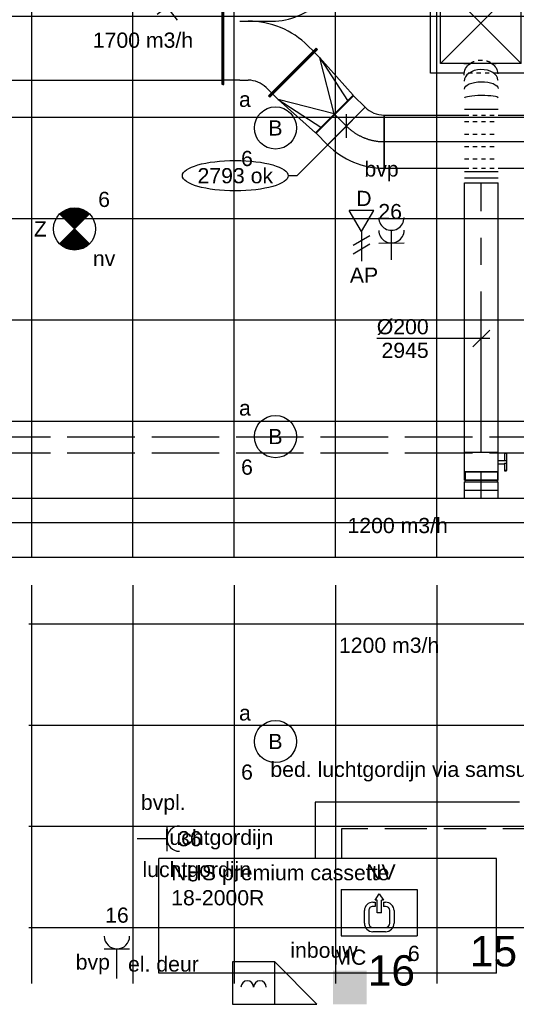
# Model space of a CAD drawing. Extents: x -132501 to 411300, y -42818 to 427495.
# Tile 80 of 256: x 21136 to 24077, y 11858 to 17692. Entities that reach past the tile are written whole.
import ezdxf
from ezdxf.enums import TextEntityAlignment as Align

# ---------------------------------------------------------------- set-up
doc = ezdxf.new("R2010")
doc.units = 0
doc.header["$LTSCALE"] = 50
for name, pattern in [('2322140', [45, 40, -5]), ('2322203', [45, 5, -2, 5, -2, 5, -2, 5, -2, 5, -2, 5, -5]), ('CENTER2', [28.575000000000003, 19.05, -3.175, 3.175, -3.175]), ('E_GOOT5', [10, 8, -2]), ('STREEPJES', [0.1, 0.05, -0.05])]:
    doc.linetypes.add(name, pattern=pattern)
doc.layers.get('0').update_dxf_attribs({"linetype": 'CONTINUOUS'})
for name, color, linetype in [('45 Plafond 2D arcering', 7, 'CONTINUOUS'), ('brandmeldserienummers', 1, 'CONTINUOUS'), ('EL6131--_VG', 2, 'CONTINUOUS'), ('EL6222--', 3, 'CONTINUOUS'), ('EL6311--', 3, 'CONTINUOUS'), ('EL6350--', 3, 'CONTINUOUS'), ('EL6441--', 3, 'CONTINUOUS'), ('EL6522--', 3, 'CONTINUOUS'), ('WL524---', 90, 'CONTINUOUS'), ('WL5448--', 4, 'CONTINUOUS'), ('WL570---_RETOUR', 112, 'CONTINUOUS'), ('WL570---_RETOUR_HL', 8, 'CONTINUOUS'), ('WL570---_TOEVOER', 3, 'CONTINUOUS'), ('WL570---_TOEVOER_HL', 8, 'CONTINUOUS'), ('WL570---_TOEVOER_RST', 2, 'CONTINUOUS'), ('WL570---_TOEVOER_RST_HL', 1, 'CONTINUOUS'), ('WL5911--_D', 2, 'CONTINUOUS'), ('WM570---_RETOUR', 1, 'CONTINUOUS'), ('WM570---_RETOUR_PR', 1, 'CONTINUOUS'), ('WM570---_TOEVOER', 1, 'CONTINUOUS'), ('WM570---_TOEVOER_PR', 1, 'CONTINUOUS'), ('WM570---_TOEVOER_RST_PR', 1, 'CONTINUOUS')]:
    doc.layers.add(name, color=color, linetype=linetype)
doc.styles.add('BURO-018', font='ARIAL.TTF', dxfattribs={"height": 63})
doc.styles.add('BURO-025', font='ARIAL.TTF', dxfattribs={"height": 125})

# ---------------------------------------------------------------- blocks, each defined once
blk = doc.blocks.new('E00156')
at = {"color": 0, "linetype": 'Continuous'}
blk.add_solid([(-2, 1), (2, 1), (-2, 5), (2, 5)], dxfattribs=at)
at = {"color": 0, "linetype": 'Continuous', "style": 'BURO-018'}
blk.add_attdef('E_TEXT1', text='', height=1.8, dxfattribs=at).set_placement((0, 7.5), align=Align.MIDDLE)
at = {"color": 0, "linetype": 'Continuous', "style": 'BURO-018', "flags": 1}
blk.add_attdef('E_MATCODE', (0, 0), '', height=1.799999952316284, dxfattribs=at)
blk = doc.blocks.new('111604')
at = {"color": 0, "linetype": 'Continuous'}
for p, q in [((-5, 6), (-5, 1)), ((0, 6), (-5, 6)), ((0, 1), (0, 6)), ((0, 6), (5, 1)), ((-5, 1), (5, 1))]:
    blk.add_line(p, q, dxfattribs=at)
for centre in [(-3.25, 3), (-1.75, 3)]:
    blk.add_arc(centre, 0.75, 0, 180, dxfattribs=at)
at = {"color": 0, "linetype": 'Continuous', "style": 'BURO-018'}
blk.add_attdef('E_TEXT1', text='', height=1.8, dxfattribs=at).set_placement((0, 8.5), align=Align.MIDDLE)
at = {"color": 0, "linetype": 'Continuous', "style": 'BURO-018', "flags": 1}
blk.add_attdef('E_MATCODE', text='', height=1.799999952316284, dxfattribs=at).set_placement((0, 0), align=Align.MIDDLE)
blk = doc.blocks.new('1115B3A')
at = {"color": 0, "linetype": 'Continuous'}
blk.add_circle((0, 0), 2.5, dxfattribs=at)
at = {"color": 0, "linetype": 'Continuous', "style": 'BURO-018'}
for tag, p in [('E_GKAST', (0, 8)), ('E_GROEP', (0, 5)), ('E_SGROEP', (4.5, 5)), ('E_ARMCODE', (0, 0)), ('E_SLET', (4.5, -1))]:
    blk.add_attdef(tag, text='', height=1.8, dxfattribs=at).set_placement(p, align=Align.MIDDLE)
blk = doc.blocks.new('E00163')
at = {"color": 0, "linetype": 'Continuous'}
for p, q in [((-4.5, 1), (-4.5, 6.5)), ((4.5, 6.5), (-4.5, 6.5)), ((-0.75, 6), (0.75, 6)), ((4.5, 1), (4.5, 6.5)), ((-1.75, 3.5), (-1.75, 5)), ((-1.25, 5), (-1.25, 3.5)), ((0.75, 5.5), (-0.75, 5.5)), ((1.25, 3.5), (1.25, 5)), ((1.75, 5), (1.75, 3.5)), ((-0.25, 3.75), (0.25, 3.75)), ((-0.25, 3.75), (-0.25, 2.25)), ((0.25, 3.75), (0.25, 2.25)), ((-0.75, 3), (-0.5, 3)), ((-0.5, 2.5), (-0.75, 2.5)), ((-0.5, 2.5), (-0.5, 3)), ((0.5, 2.5), (0.5, 3)), ((0.5, 3), (0.75, 3)), ((0.75, 2.5), (0.5, 2.5)), ((-0.5, 2.25), (-0.25, 2.25)), ((0, 1.5), (-0.5, 2.25)), ((0.5, 2.25), (0, 1.5)), ((0.25, 2.25), (0.5, 2.25)), ((4.5, 1), (-4.5, 1))]:
    blk.add_line(p, q, dxfattribs=at)
for centre, radius, start, end in [((-0.75, 5), 1, 90, 180), ((0.75, 5), 1, 0, 90), ((-0.75, 5), 0.5, 90, 180), ((0.75, 5), 0.5, 0, 90), ((-0.75, 3.5), 1, 180, 270), ((-0.75, 3.5), 0.5, 180, 270), ((0.75, 3.5), 0.5, 270, 0), ((0.75, 3.5), 1, 270, 0)]:
    blk.add_arc(centre, radius, start, end, dxfattribs=at)
at = {"color": 0, "linetype": 'Continuous', "style": 'BURO-018'}
for tag, p in [('E_GKAST', (0, 16.16666666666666)), ('E_GROEP', (0, 13.16666666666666)), ('E_SGROEP', (4.5, 13.16666666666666)), ('E_ARMCODE', (0, 9))]:
    blk.add_attdef(tag, text='', height=1.8, dxfattribs=at).set_placement(p, align=Align.MIDDLE)
blk = doc.blocks.new('E00018')
at = {"color": 0, "linetype": 'Continuous'}
for p, q in [((-1.767766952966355, -1.767766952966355), (1.767766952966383, 1.767766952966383)), ((1.767766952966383, -1.767766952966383), (-1.767766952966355, 1.767766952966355))]:
    blk.add_line(p, q, dxfattribs=at)
at = {"color": 0, "linetype": 'Continuous', "const_width": 2.5}
for points in [[(-0.8838834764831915, 0.8838834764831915, -0.1989123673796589), (0, 1.25, -0.1989123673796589), (0.8838834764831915, 0.8838834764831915, -1)], [(-0.8838834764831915, -0.8838834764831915, 0.1989123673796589), (0, -1.25, 0.1989123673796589), (0.8838834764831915, -0.8838834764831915, 1)]]:
    blk.add_lwpolyline(points, format="xyb", dxfattribs=at)
blk = doc.blocks.new('1115B3A-NO1')
at = {"color": 0, "linetype": 'Continuous'}
blk.add_circle((0, 0), 2.5, dxfattribs=at)
at = {"color": 0, "zscale": 50}
blk.add_blockref('E00018', (0, 0), dxfattribs=at)
at = {"color": 0, "linetype": 'Continuous', "style": 'BURO-018'}
for tag, p in [('E_GKAST', (0, 8)), ('E_GROEP', (0, 5)), ('E_SGROEP', (4.5, 5)), ('E_ARMCODE', (0, 0)), ('E_SLET', (4.5, -1))]:
    blk.add_attdef(tag, text='', height=1.8, dxfattribs=at).set_placement(p, align=Align.MIDDLE)
blk = doc.blocks.new('111304B')
at = {"color": 0, "linetype": 'Continuous'}
for p, q in [((0, 1), (0, 6)), ((-1.5, 3), (1.5, 3))]:
    blk.add_line(p, q, dxfattribs=at)
for centre in [(0, 7.5), (0, 6), (0, 4.5)]:
    blk.add_arc(centre, 1.5, 180, 0, dxfattribs=at)
at = {"color": 0, "linetype": 'Continuous', "style": 'BURO-018'}
for tag, p in [('E_GKAST', (0, 13)), ('E_GROEP', (0, 10)), ('E_SGROEP', (4.5, 10))]:
    blk.add_attdef(tag, text='', height=1.8, dxfattribs=at).set_placement(p, align=Align.MIDDLE)
at = {"color": 0, "linetype": 'Continuous', "style": 'BURO-018', "flags": 1}
for tag, height, p in [('E_VERMCODE', 1.8, (13, 10)), ('E_MATCODE', 1.799999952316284, (0, 0))]:
    blk.add_attdef(tag, text='', height=height, dxfattribs=at).set_placement(p, align=Align.MIDDLE)
blk = doc.blocks.new('E00153')
at = {"color": 0, "linetype": 'Continuous'}
for p, q in [((-1.443375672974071, 7), (1.443375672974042, 7)), ((0, 4.5), (-1.443375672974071, 7)), ((0, 4.5), (1.443375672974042, 7)), ((-1, 4), (1, 2.845299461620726)), ((0, 4.5), (0, 1)), ((-1, 3), (1, 1.845299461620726))]:
    blk.add_line(p, q, dxfattribs=at)
at = {"color": 7, "style": 'BURO-018'}
for tag, p in [('E_COMMENT1', (-6, 12)), ('E_COMMENT2', (6, 12)), ('E_DCOM1', (-6, 9)), ('E_DCOM2', (6, 9))]:
    blk.add_attdef(tag, text='', height=1.8, dxfattribs=at).set_placement(p, align=Align.MIDDLE)
at = {"color": 0, "style": 'BURO-018'}
blk.add_attdef('E_TEXT1', text='', height=1.8, dxfattribs=at).set_placement((2.5, 6), align=Align.MIDDLE)
at = {"color": 0, "linetype": 'Continuous', "style": 'BURO-018', "flags": 1}
blk.add_attdef('E_MATCODE', text='', height=1.799999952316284, dxfattribs=at).set_placement((0, 0), align=Align.MIDDLE)
blk = doc.blocks.new('111304A')
at = {"color": 0, "linetype": 'Continuous'}
for p, q in [((0, 1), (0, 4.5)), ((-1.5, 3), (1.5, 3))]:
    blk.add_line(p, q, dxfattribs=at)
for centre in [(0, 6), (0, 4.5)]:
    blk.add_arc(centre, 1.5, 180, 0, dxfattribs=at)
at = {"color": 0, "linetype": 'Continuous', "style": 'BURO-018'}
for tag, p in [('E_GKAST', (0, 11.5)), ('E_GROEP', (0, 8.5)), ('E_SGROEP', (4.5, 8.5))]:
    blk.add_attdef(tag, text='', height=1.8, dxfattribs=at).set_placement(p, align=Align.MIDDLE)
at = {"color": 0, "linetype": 'Continuous', "style": 'BURO-018', "flags": 1}
for tag, height, p in [('E_VERMCODE', 1.8, (13, 8.5)), ('E_MATCODE', 1.799999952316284, (0, 0))]:
    blk.add_attdef(tag, text='', height=height, dxfattribs=at).set_placement(p, align=Align.MIDDLE)
blk = doc.blocks.new('111304')
at = {"color": 0, "linetype": 'Continuous'}
for p, q in [((-1.5, 4.5), (1.5, 4.5)), ((0, 1), (0, 4.5))]:
    blk.add_line(p, q, dxfattribs=at)
blk.add_arc((0, 6), 1.5, 180, 0, dxfattribs=at)
at = {"color": 0, "linetype": 'Continuous', "style": 'BURO-018'}
for tag, p in [('E_GKAST', (0, 11.5)), ('E_GROEP', (0, 8.5)), ('E_SGROEP', (4.5, 8.5))]:
    blk.add_attdef(tag, text='', height=1.8, dxfattribs=at).set_placement(p, align=Align.MIDDLE)
at = {"color": 0, "linetype": 'Continuous', "style": 'BURO-018', "flags": 1}
for tag, height, p in [('E_VERMCODE', 1.8, (13, 8.5)), ('E_MATCODE', 1.799999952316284, (0, 0))]:
    blk.add_attdef(tag, text='', height=height, dxfattribs=at).set_placement(p, align=Align.MIDDLE)
blk = doc.blocks.new('*U250')
at = {"color": 0, "ltscale": 10}
for p, q in [((0, 157.5, -2950), (476.2534458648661, 157.5, -2950)), ((0, -157.5, -2950), (0, 157.5, -2950)), ((676.2534458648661, 157.5, -2950), (3389.478456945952, 157.5, -2950)), ((3389.478456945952, 157.5, -2950), (3389.478456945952, -157.5, -2950)), ((0, -157.5, -2950), (476.2534458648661, -157.5, -2950)), ((676.2534458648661, -157.5, -2950), (3389.478456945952, -157.5, -2950))]:
    blk.add_line(p, q, dxfattribs=at)
at = {"color": 8, "linetype": 'STREEPJES', "ltscale": 10}
for p, q in [((476.2534458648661, 157.5, -2950), (676.2534458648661, 157.5, -2950)), ((476.2534458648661, -157.5, -2950), (676.2534458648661, -157.5, -2950))]:
    blk.add_line(p, q, dxfattribs=at)
at = {"layer": 'WL570---_RETOUR_HL', "linetype": 'CENTER2'}
blk.add_line((0, 0, -2950), (3389.478456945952, 0, -2950), dxfattribs=at)
at = {"layer": 'WM570---_RETOUR_PR', "color": 1, "style": 'BURO-018'}
blk.add_attdef('POSNR', text='', height=90, dxfattribs=at).set_placement((0, 0), align=Align.MIDDLE)
blk = doc.blocks.new('*U252')
at = {"color": 0, "ltscale": 10}
for p, q in [((3.637978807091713e-12, 100, -2900.000000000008), (3.601239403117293e-12, -100, -2900.000000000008)), ((36.98051646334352, 100, -2900.000000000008), (36.98051646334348, -100, -2900.000000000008)), ((406.7856810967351, 100, -2900.000000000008), (406.785681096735, -100, -2900.000000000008)), ((576.980657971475, -98.59781614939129, -2900.000000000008), (577.6269250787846, -98.58078459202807, -2900.000000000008))]:
    blk.add_line(p, q, dxfattribs=at)
at = {"color": 8, "linetype": 'STREEPJES', "ltscale": 10}
for p, q in [((110.9415493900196, 100, -2900.000000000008), (110.9415493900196, -100, -2900.000000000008)), ((184.9025823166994, 100, -2900.000000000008), (184.9025823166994, -100, -2900.000000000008)), ((258.8636152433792, 100, -2900.000000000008), (258.8636152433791, -100, -2900.000000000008)), ((332.8246481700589, 100, -2900.000000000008), (332.8246481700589, -100, -2900.000000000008)), ((677.5261523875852, 103.405398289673, -2900.000000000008), (677.5261523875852, 64.82957709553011, -2900.000000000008)), ((677.5261523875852, -62.06494494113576, -2900.000000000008), (677.5261523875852, -96.59460171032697, -2900.000000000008))]:
    blk.add_line(p, q, dxfattribs=at)
at = {"color": 0, "ltscale": 10}
for centre, major_axis, ratio, start_param, end_param in [((472.1868260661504, 0, -2900.000000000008), (0.4319313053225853, -99.9999809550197), 0.1428823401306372, 0.0006171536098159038, 3.142209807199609), ((574.6693220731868, 1.376364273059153, -2900.000000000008), (2.634501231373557, -99.96687051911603), 0.6580957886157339, 0.004911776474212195, 3.136680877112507)]:
    blk.add_ellipse(centre, major_axis=major_axis, ratio=ratio, start_param=start_param, end_param=end_param, dxfattribs=at)
at = {"color": 0, "ltscale": 10, "extrusion": (0, 0, -1)}
for centre, major_axis, ratio, start_param, end_param in [((526.7516107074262, 0.4713736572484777, -2900.000000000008), (-1.376105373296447, 99.99161508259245), 0.4172008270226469, 0.002137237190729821, 3.143729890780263), ((612.1017851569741, 2.642482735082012, -2900.000000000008), (-4.870083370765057, 99.8844987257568), 0.8462552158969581, 0.01261571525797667, 0.9406619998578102), ((612.1017851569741, 2.642482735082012, -2900.000000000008), (-4.870083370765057, 99.8844987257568), 0.8462552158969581, 2.31603376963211, 3.15420836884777)]:
    blk.add_ellipse(centre, major_axis=major_axis, ratio=ratio, start_param=start_param, end_param=end_param, dxfattribs=at)
at = {"color": 8, "linetype": 'STREEPJES', "ltscale": 10, "extrusion": (0, 0, -1)}
blk.add_ellipse((612.1017851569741, 2.642482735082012, -2900.000000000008), major_axis=(-4.870083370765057, 99.8844987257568), ratio=0.8462552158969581, start_param=0.9406619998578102, end_param=2.31603376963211, dxfattribs=at)
at = {"layer": 'WM570---_TOEVOER_PR', "color": 1, "style": 'BURO-018'}
blk.add_attdef('POSNR', text='', height=90, dxfattribs=at).set_placement((0, 0), align=Align.MIDDLE)
blk = doc.blocks.new('*U253')
at = {"color": 0, "ltscale": 10}
for p, q in [((-19.09188309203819, 203.6467529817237, -2950), (203.6467529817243, -19.09188309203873, -2950)), ((-130.5000000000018, -157.5000000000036, -2950), (-130.5000000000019, 157.5000000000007, -2950))]:
    blk.add_line(p, q, dxfattribs=at)
for centre, radius, start, end in [((-130.5000000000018, 315.0548698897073, -2950), 157.5548698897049, 270.0000000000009, 314.999999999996), ((-130.5000000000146, 315.054869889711, -2950), 472.5548698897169, 270.0000000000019, 314.9999999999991)]:
    blk.add_arc(centre, radius, start, end, dxfattribs=at)
at = {"layer": 'WL570---_RETOUR_HL', "linetype": 'CENTER2'}
blk.add_arc((-130.5000000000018, 315.0548698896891, -2950), 315.0548698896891, 270, 315, dxfattribs=at)
at = {"layer": 'WM570---_RETOUR_PR', "color": 1, "style": 'BURO-018'}
blk.add_attdef('POSNR', text='', height=90, dxfattribs=at).set_placement((0, 0), align=Align.MIDDLE)
blk = doc.blocks.new('*U254')
at = {"color": 0, "ltscale": 10}
for p, q in [((0, 157.5000000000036, -2950), (97.37768279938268, 157.5000000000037, -2950)), ((0, -157.5, -2950), (-8.743006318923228e-14, 157.5000000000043, -2950)), ((97.37768279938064, 157.5000000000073, -2950), (97.37768279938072, -157.499999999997, -2950)), ((0, -157.5, -2950), (97.37768279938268, -157.5, -2950))]:
    blk.add_line(p, q, dxfattribs=at)
at = {"layer": 'WL570---_RETOUR_HL', "linetype": 'CENTER2'}
blk.add_line((0, 0, -2950), (97.37768279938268, 2.702773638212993e-14, -2950), dxfattribs=at)
at = {"layer": 'WM570---_RETOUR_PR', "color": 1, "style": 'BURO-018'}
blk.add_attdef('POSNR', text='', height=90, dxfattribs=at).set_placement((0, 0), align=Align.MIDDLE)
blk = doc.blocks.new('*U255')
at = {"layer": 'WM570---_RETOUR', "color": 0, "ltscale": 10}
for p, q in [((-1.665334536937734e-14, -70.71067811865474), (1.665334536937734e-14, 70.71067811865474)), ((35.35533905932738, 35.35533905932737), (-294.2338176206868, -294.2338176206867)), ((-294.2338176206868, -294.2338176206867), (-344.2338176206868, -294.2338176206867))]:
    blk.add_line(p, q, dxfattribs=at)
blk.add_ellipse((-657.9445952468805, -294.2338176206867), major_axis=(-313.7107776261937, 0), ratio=0.2868884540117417, dxfattribs=at)
at = {"layer": 'WM570---_RETOUR', "color": 0, "style": 'BURO-018'}
blk.add_text('2793 ok', height=90, dxfattribs=at).set_placement((-881.6553728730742, -339.2338176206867))
blk = doc.blocks.new('*U257')
at = {"color": 0, "ltscale": 10}
for p, q in [((-4.999999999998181, 200.0000000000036, -2950), (-5.053735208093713e-12, 200.0000000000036, -2950)), ((-4.999999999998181, -199.9999999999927, -2950), (-4.99999999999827, 200.0000000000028, -2950)), ((-5.456968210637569e-12, -199.9999999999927, -2950), (-5.545786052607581e-12, 200.0000000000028, -2950)), ((45, 175, -2950), (-5.023537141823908e-12, 175, -2950)), ((340, 0, -2950), (44.99999999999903, 175.0000000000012, -2950)), ((45, 175, -2950), (340.000000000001, 111.3693180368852, -2950)), ((340, 157.5, -2950), (44.99999999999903, 175.0000000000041, -2950)), ((344.9999999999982, 157.5000000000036, -2950), (339.9999999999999, 157.5000000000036, -2950)), ((340, -157.5, -2950), (339.9999999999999, 157.5000000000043, -2950)), ((344.9999999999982, -157.5, -2950), (344.9999999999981, 157.5000000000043, -2950)), ((340, 0, -2950), (44.99999999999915, -175.0000000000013, -2950)), ((44.99999999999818, -175, -2950), (339.9999999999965, -111.3693180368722, -2950)), ((44.99999999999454, -175, -2950), (-5.336175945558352e-12, -175, -2950)), ((44.99999999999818, -175, -2950), (339.9999999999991, -157.5000000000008, -2950)), ((344.9999999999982, -157.5, -2950), (339.9999999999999, -157.5, -2950)), ((-4.999999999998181, -199.9999999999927, -2950), (-5.053735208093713e-12, -199.9999999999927, -2950))]:
    blk.add_line(p, q, dxfattribs=at)
at = {"layer": 'WM570---_RETOUR_PR', "color": 1, "style": 'BURO-018'}
blk.add_attdef('POSNR', text='', height=90, dxfattribs=at).set_placement((0, 0), align=Align.MIDDLE)
blk = doc.blocks.new('*U372')
at = {"color": 0, "ltscale": 10}
for p, q in [((297.5, 297.5, -2765), (-297.5, 297.5, -2765)), ((-297.5, -297.5, -2765), (-297.5, 297.5, -2765)), ((297.5, -297.5, -2765), (297.5, 297.5, -2765)), ((238.5, 238.5, -2765), (-238.5, 238.5, -2765)), ((-238.5, -238.5, -2765), (-238.5, 238.5, -2765)), ((238.5, -238.5, -2765), (-238.5, 238.5, -2765)), ((-238.5, -238.5, -2765), (238.5, 238.5, -2765)), ((238.5, -238.5, -2765), (238.5, 238.5, -2765)), ((238.5, -238.5, -2765), (-238.5, -238.5, -2765)), ((-98.78137010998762, -297.5, -2765), (-297.5, -297.5, -2765)), ((297.5, -297.5, -2765), (100.5563616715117, -297.5, -2765))]:
    blk.add_line(p, q, dxfattribs=at)
at = {"color": 8, "linetype": 'STREEPJES', "ltscale": 10}
blk.add_line((100.5563616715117, -297.5, -2765), (-98.78137010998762, -297.5, -2765), dxfattribs=at)
at = {"layer": 'WL570---_TOEVOER_RST_HL', "linetype": 'CENTER2'}
blk.add_circle((0, 0, -2765), 0.075, dxfattribs=at)
at = {"layer": 'WL570---_TOEVOER_RST', "color": 1, "style": 'BURO-018'}
for tag in ['MC', 'Q']:
    blk.add_attdef(tag, text='', height=90, dxfattribs=at).set_placement((0, 0), align=Align.MIDDLE)
at = {"layer": 'WM570---_TOEVOER_RST_PR', "color": 1, "style": 'BURO-018'}
blk.add_attdef('POSNR', text='', height=90, dxfattribs=at).set_placement((0, 0), align=Align.MIDDLE)
blk = doc.blocks.new('*U812')
at = {"color": 2, "ltscale": 10}
for p, q in [((1000, 340, -2600), (-1000, 340, -2600)), ((-1000, -340, -2600), (-1000, 340, -2600)), ((1000, -340, -2600), (1000, 340, -2600)), ((1000, -340, -2600), (-1000, -340, -2600))]:
    blk.add_line(p, q, dxfattribs=at)
at = {"layer": 'WL5911--_D', "color": 2, "style": 'BURO-025'}
blk.add_attdef('POSNR', text='', height=125, dxfattribs=at).set_placement((0, 0), align=Align.MIDDLE)
blk = doc.blocks.new('*U1453')
at = {"color": 0, "ltscale": 10}
for p, q in [((244.4543648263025, 467.6776695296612, -2950), (240.9188309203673, 464.1421356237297, -2950)), ((527.2970773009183, 184.8349570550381, -2950), (244.4543648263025, 467.6776695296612, -2950)), ((156.0660171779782, 343.9339828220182, -2950), (258.5965004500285, 446.4644660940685, -2950)), ((523.7615433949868, 181.2994231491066, -2950), (240.9188309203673, 464.1421356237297, -2950)), ((-100, 325, -2950), (-95, 325, -2950)), ((-100, -325, -2950), (-100, 325, -2950)), ((-95, -325, -2950), (-95, 325, -2950)), ((-95, 300, -2950), (0, 300, -2950)), ((50.00000000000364, 300, -2950), (0, 300, -2950)), ((506.0838738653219, 198.9770926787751, -2950), (474.2640687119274, 167.1572875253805, -2950)), ((527.2970773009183, 184.8349570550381, -2950), (523.7615433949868, 181.2994231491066, -2950)), ((0, 50, -2950), (191.4213562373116, 50, -2950)), ((170.2081528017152, -393.4314575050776, -2950), (453.0508652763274, -110.5887450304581, -2950)), ((173.7436867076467, -396.9669914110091, -2950), (456.5863991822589, -114.1242789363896, -2950)), ((403.553390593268, -96.44660940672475, -2950), (435.3731957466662, -128.2664145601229, -2950)), ((456.5863991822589, -114.1242789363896, -2950), (453.0508652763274, -110.5887450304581, -2950)), ((-100, -325, -2950), (-95, -325, -2950)), ((0, -300, -2950), (-95, -300, -2950)), ((0, -300, -2950), (50, -300, -2950)), ((187.8858223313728, -375.7537879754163, -2950), (156.0660171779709, -343.9339828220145, -2950)), ((173.7436867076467, -396.9669914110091, -2950), (170.2081528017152, -393.4314575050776, -2950))]:
    blk.add_line(p, q, dxfattribs=at)
for centre, radius, start, end in [((50, 450, -2950), 149.9999999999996, 270, 314.9999999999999), ((191.4213562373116, 450, -2950), 400.0000000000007, 270, 314.9999999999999), ((50, -450, -2950), 500, 45, 90), ((50, -449.9999999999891, -2950), 149.9999999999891, 45, 90)]:
    blk.add_arc(centre, radius, start, end, dxfattribs=at)
at = {"layer": 'WM570---_RETOUR_PR', "color": 1, "style": 'BURO-018'}
blk.add_attdef('POSNR', text='', height=90, dxfattribs=at).set_placement((0, 0), align=Align.MIDDLE)
blk = doc.blocks.new('*U1475')
at = {"color": 0, "ltscale": 10}
for p, q in [((0, 325, -2950), (5, 325, -2950)), ((0, -325, -2950), (0, 325, -2950)), ((5, -325, -2950), (5, 325, -2950)), ((5, 300, -2950), (3241.702475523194, 300, -2950)), ((3246.702475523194, 325, -2950), (3241.702475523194, 325, -2950)), ((3241.702475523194, -325, -2950), (3241.702475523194, 325, -2950)), ((3246.702475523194, -325, -2950), (3246.702475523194, 325, -2950)), ((0, -325, -2950), (5, -325, -2950)), ((5, -300, -2950), (3241.702475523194, -300, -2950)), ((3246.702475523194, -325, -2950), (3241.702475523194, -325, -2950))]:
    blk.add_line(p, q, dxfattribs=at)
at = {"layer": 'WM570---_RETOUR_PR', "color": 1, "style": 'BURO-018'}
blk.add_attdef('POSNR', text='', height=90, dxfattribs=at).set_placement((0, 0), align=Align.MIDDLE)
blk = doc.blocks.new('*U1552')
at = {"color": 0, "ltscale": 10}
for p, q in [((0, 99.99999999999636, -2945), (48.5, 99.99999999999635, -2945)), ((0, -100.0000000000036, -2945), (3.673940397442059e-14, 99.99999999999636, -2945)), ((48.5, 99.99999999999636, -2945), (48.49999999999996, -100.0000000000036, -2945)), ((0, -100.0000000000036, -2945), (48.5, -100.0000000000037, -2945))]:
    blk.add_line(p, q, dxfattribs=at)
at = {"layer": 'WL570---_TOEVOER_HL', "linetype": 'CENTER2'}
blk.add_line((0, -3.637978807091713e-12, -2945), (48.5, -3.64688811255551e-12, -2945), dxfattribs=at)
at = {"layer": 'WM570---_TOEVOER_PR', "color": 1, "style": 'BURO-018'}
blk.add_attdef('POSNR', text='', height=90, dxfattribs=at).set_placement((0, 0), align=Align.MIDDLE)
blk = doc.blocks.new('*U1553')
at = {"color": 0, "ltscale": 10}
for p, q in [((-54.5, 99.99999999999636, -2945), (-5, 99.99999999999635, -2945)), ((-54.5, 99.99999999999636, -2945), (-54.50000000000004, -100.0000000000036, -2945)), ((-5, 99.99999999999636, -2945), (-5.000000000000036, -100.0000000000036, -2945)), ((-5, 94.99999999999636, -2945), (5, 94.99999999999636, -2945)), ((5, 99.99999999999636, -2945), (54.5, 99.99999999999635, -2945)), ((5, 99.99999999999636, -2945), (4.999999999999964, -100.0000000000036, -2945)), ((54.5, 99.99999999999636, -2945), (54.49999999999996, -100.0000000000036, -2945)), ((-54.5, -100.0000000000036, -2945), (-5, -100.0000000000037, -2945)), ((-5, -95.00000000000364, -2945), (5, -95.00000000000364, -2945)), ((5, -100.0000000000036, -2945), (54.5, -100.0000000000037, -2945))]:
    blk.add_line(p, q, dxfattribs=at)
at = {"layer": 'WL570---_TOEVOER_HL', "linetype": 'CENTER2'}
blk.add_line((-54.5, -3.637978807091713e-12, -2945), (54.5, -3.658001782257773e-12, -2945), dxfattribs=at)
at = {"layer": 'WM570---_TOEVOER_PR', "color": 1, "style": 'BURO-018'}
blk.add_attdef('POSNR', text='', height=90, dxfattribs=at).set_placement((0, 0), align=Align.MIDDLE)
blk = doc.blocks.new('*U1554')
at = {"color": 2, "ltscale": 10}
for p, q in [((-58.20000000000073, 94.99999999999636, -2945), (-107.7000000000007, 94.99999999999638, -2945)), ((-107.7000000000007, -95.00000000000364, -2945), (-107.7000000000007, 94.99999999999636, -2945)), ((-58.20000000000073, 99.99999999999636, -2945), (58.20000000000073, 99.99999999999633, -2945)), ((-58.20000000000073, -100.0000000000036, -2945), (-58.20000000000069, 99.99999999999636, -2945)), ((58.20000000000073, 99.99999999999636, -2945), (58.20000000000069, -100.0000000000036, -2945)), ((-58.20000000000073, -95.00000000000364, -2945), (-107.7000000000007, -95.00000000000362, -2945)), ((-58.20000000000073, -100.0000000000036, -2945), (-9.700000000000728, -100.0000000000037, -2945)), ((-9.700000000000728, -100.0000000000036, -2945), (-9.700000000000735, -136.6666666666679, -2945)), ((9.700000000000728, -100.0000000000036, -2945), (9.700000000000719, -150.0000000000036, -2945)), ((9.700000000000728, -100.0000000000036, -2945), (58.20000000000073, -100.0000000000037, -2945)), ((-51.23601183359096, -136.6666666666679, -2945), (-51.23601183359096, -150, -2945)), ((-49.56934516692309, -136.6666666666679, -2945), (-51.23601183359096, -136.6666666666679, -2945)), ((-51.23601183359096, -150, -2945), (-49.56934516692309, -150.0000000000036, -2945)), ((-7.442182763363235, -136.6666666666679, -2945), (-49.56934516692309, -136.6666666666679, -2945)), ((-49.56934516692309, -150.0000000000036, -2945), (-49.56934516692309, -136.6666666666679, -2945)), ((-7.442182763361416, -150.0000000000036, -2945), (-49.56934516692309, -150.0000000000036, -2945)), ((-7.442182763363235, -136.6666666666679, -2945), (-7.442182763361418, -150.0000000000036, -2945)), ((9.700000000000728, -150.0000000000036, -2945), (-7.442182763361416, -150.0000000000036, -2945)), ((51.23601183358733, -136.6666666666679, -2945), (9.700000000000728, -136.6666666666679, -2945)), ((51.23601183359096, -150.0000000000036, -2945), (9.700000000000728, -150.0000000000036, -2945)), ((51.23601183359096, -150.0000000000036, -2945), (51.23601183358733, -136.6666666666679, -2945))]:
    blk.add_line(p, q, dxfattribs=at)
blk.add_spline([(-9.650232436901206, -99.9951848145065, -2945), (-9.50144043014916, -99.98093503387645, -2945), (-9.25515078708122, -99.95783018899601, -2945), (-8.913890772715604, -99.9268104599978, -2945), (-8.481162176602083, -99.88913910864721, -2945), (-7.961405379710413, -99.84635183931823, -2945), (-7.359953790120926, -99.80019498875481, -2945), (-6.682979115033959, -99.75255490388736, -2945), (-5.937428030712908, -99.70538125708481, -2945), (-5.130950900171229, -99.66060734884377, -2945), (-4.271823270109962, -99.62007063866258, -2945), (-3.368860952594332, -99.58543680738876, -2945), (-2.431329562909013, -99.5581305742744, -2945), (-1.468849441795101, -99.53927626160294, -2945), (-0.4912969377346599, -99.52965072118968, -2945), (0.4912969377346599, -99.52965072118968, -2945), (1.468849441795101, -99.53927626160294, -2945), (2.431329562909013, -99.5581305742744, -2945), (3.368860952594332, -99.58543680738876, -2945), (4.271823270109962, -99.62007063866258, -2945), (5.130950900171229, -99.66060734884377, -2945), (5.937428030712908, -99.70538125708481, -2945), (6.682979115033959, -99.75255490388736, -2945), (7.359953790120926, -99.80019498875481, -2945), (7.961405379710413, -99.84635183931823, -2945), (8.481162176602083, -99.88913910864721, -2945), (8.913890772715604, -99.9268104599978, -2945), (9.25515078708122, -99.95783018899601, -2945), (9.50144043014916, -99.98093503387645, -2945), (9.650232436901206, -99.9951848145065, -2945), (9.700000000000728, -100.0000000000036, -2945)], degree=3, dxfattribs=at)
at = {"layer": 'WL570---_TOEVOER', "color": 1, "style": 'BURO-018'}
blk.add_attdef('I', text='', height=90, dxfattribs=at).set_placement((0, 0), align=Align.MIDDLE)
at = {"layer": 'WM570---_TOEVOER_PR', "color": 1, "style": 'BURO-018'}
blk.add_attdef('POSNR', text='', height=90, dxfattribs=at).set_placement((0, 0), align=Align.MIDDLE)
blk = doc.blocks.new('*U1555')
at = {"color": 0, "ltscale": 10}
for p, q in [((0, 99.99999999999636, -2945), (1595.326434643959, 99.99999999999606, -2945)), ((1595.326434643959, 99.99999999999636, -2945), (1595.326434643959, -100.0000000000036, -2945)), ((0, -100.0000000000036, -2945), (1595.326434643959, -100.0000000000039, -2945))]:
    blk.add_line(p, q, dxfattribs=at)
at = {"layer": 'WL570---_TOEVOER_HL', "linetype": 'CENTER2'}
blk.add_line((0, -3.637978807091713e-12, -2945), (1595.326434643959, -3.931035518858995e-12, -2945), dxfattribs=at)
at = {"layer": 'WM570---_TOEVOER_PR', "color": 1, "style": 'BURO-018'}
blk.add_attdef('POSNR', text='', height=90, dxfattribs=at).set_placement((0, 0), align=Align.MIDDLE)
blk = doc.blocks.new('*U1556')
at = {"layer": 'WM570---_TOEVOER', "color": 0, "ltscale": 10}
for p, q in [((50, -6.123233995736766e-15), (-619.2729705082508, 7.583906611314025e-14)), ((-49.99999999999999, -49.99999999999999), (49.99999999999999, 49.99999999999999))]:
    blk.add_line(p, q, dxfattribs=at)
at = {"layer": 'WM570---_TOEVOER', "color": 0, "style": 'BURO-018'}
for s, p in [('%%c200', (-619.2729705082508, 25.00000000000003)), ('2945', (-591.4012106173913, -115))]:
    blk.add_text(s, height=90, dxfattribs=at).set_placement(p)
blk = doc.blocks.new('*U1561')
at = {"color": 0, "ltscale": 10}
for p, q in [((5.000000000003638, 175, -2945), (9584.795711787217, 174.999999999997, -2945)), ((5, -175, -2945), (9584.795711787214, -175.000000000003, -2945))]:
    blk.add_line(p, q, dxfattribs=at)
at = {"layer": 'WM570---_TOEVOER_PR', "color": 1, "style": 'BURO-018'}
blk.add_attdef('POSNR', text='', height=90, dxfattribs=at).set_placement((0, 0), align=Align.MIDDLE)
blk = doc.blocks.new('GAFGHYHY')
at = {"layer": '45 Plafond 2D arcering', "linetype": 'Continuous'}
h = blk.add_hatch(dxfattribs=at)
h.set_pattern_fill('RASTER_600_0002', color=8, style=0, pattern_type=2)
h.set_pattern_definition([(0, (329606.6039655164, 263113.0164054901), (0, 600), []), (90, (329606.6039655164, 263113.0164054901), (-600, 0), [])])
h.paths.add_polyline_path([(314958.4484486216, 262579.1641033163), (311651.3856012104, 262579.1641033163), (311651.3856012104, 260865.8213427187), (318334.3856012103, 260865.8213427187), (318334.3856012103, 255497.548901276), (322319.3858894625, 254963.888382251), (325862.8856012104, 254725.6584581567), (325862.8856012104, 257249.2687077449), (333290.8856012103, 257249.2687077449), (333290.8856012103, 254942.5259475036), (336798.324696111, 255489.678399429), (340391.3464691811, 256042.0766862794), (347581.1320038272, 257147.4485607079), (347540.0042540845, 258187.0408377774), (344346.2374735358, 258187.0408377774), (344274.0276694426, 258060.1071111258, -0.2927741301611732), (338835.1502440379, 268360.9548132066), (333245.8043765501, 267502.245652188), (329585.4417988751, 267292.1290713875), (328865.1988823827, 267293.5379741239, 0.01313377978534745), (328865.6683573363, 267533.5375149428), (329496.8869935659, 267532.3027569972), (329497.1041820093, 270676.7641032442), (328743.0875005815, 270676.7641032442), (328743.0875005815, 270841.7641032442), (329497.1055634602, 270841.7641032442), (329497.1055634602, 272301.7641032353), (326028.5856012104, 272301.7641032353), (326028.5856012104, 270841.7641032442), (326783.0875005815, 270841.7641032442), (326783.0875005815, 270676.7641032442), (326008.5856012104, 270676.7641032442), (315530.2996312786, 270676.7641032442, -0.06356526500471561), (316101.1455684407, 268525.0756693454), (316090.0725138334, 268527.2530816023, -0.003566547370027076), (316103.7128682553, 268406.4108793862), (316579.7973396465, 268479.8951624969), (316533.0012536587, 268710.3932426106), (316693.973066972, 268745.3050008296, -0.1356799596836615), (316433.9819192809, 263929.0466205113), (316277.9569696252, 263980.9998569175), (316414.7757330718, 264431.9906666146), (314732.6044793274, 264431.9906666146, 0.01816797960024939)], flags=0)
h.paths.add_polyline_path([(325877.1581249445, 261732.8260382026, -51.8167411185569), (326135.6591064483, 261974.1158924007), (326121.4581252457, 261988.1989365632), (325864.0853531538, 261747.9621750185)], flags=0)
h.paths.add_polyline_path([(329466.0667907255, 263438.9307410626, -0.9999999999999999), (335716.0667907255, 263438.9307410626, -0.9999999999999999)], flags=0)
h.paths.add_polyline_path([(339101.6930176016, 258177.7519564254, -0.9999999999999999), (333851.6930176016, 258177.7519564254, -0.9999999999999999)], flags=0)
h = blk.add_hatch(dxfattribs=at)
h.set_pattern_fill('RASTER_600_0002', color=8, style=0, pattern_type=2)
h.set_pattern_definition([(0, (329607.4683166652, 256512.0293410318), (0, 600), []), (90, (329607.4683166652, 256512.0293410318), (-600, 0), [])])
h.paths.add_polyline_path([(326027.8856012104, 257084.2687077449), (333125.8856012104, 257084.2687077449), (333125.8856012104, 254937.3668783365), (329578.7853750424, 254724.2687077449), (326027.8856012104, 254724.2687077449)], flags=0)

msp = doc.modelspace()

# ---------------------------------------------------------------- linework, layer by layer
at = {"layer": 'EL6131--_VG', "color": 1, "linetype": 'E_GOOT5'}
for p, q in [((16417.77356328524, 15219.84794147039, 3000), (26634.64425213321, 15219.84794147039, 3000)), ((16417.77356328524, 15124.93297639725, 3000), (26634.64425213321, 15124.93297639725, 3000))]:
    msp.add_line(p, q, dxfattribs=at)
at = {"layer": 'WL5448--', "linetype": '2322140'}
for p, q in [((28595.52961325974, 13054.8671809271, 2900), (22885.43258084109, 13054.8671809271, 2900)), ((22885.43258084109, 13054.8671809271, 2900), (22885.43258084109, 12721.330592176, 2900))]:
    msp.add_line(p, q, dxfattribs=at)
at = {"layer": 'WL5448--', "linetype": '2322203'}
for p, q in [((28748.26588547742, 12897.3299391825, 2900), (23042.9698225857, 12897.3299391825, 2900)), ((23042.9698225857, 12897.3299391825, 2900), (23042.9698225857, 12721.330592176, 2900))]:
    msp.add_line(p, q, dxfattribs=at)

# ---------------------------------------------------------------- block references
at = {"layer": 'EL6222--'}
ref = msp.add_blockref('111304B', (22101.04138399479, 17649.01479293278), dxfattribs=dict(at, xscale=-50.00000000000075, yscale=50.00000000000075, zscale=50, rotation=37.75875541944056))
ref.add_attrib('E_GROEP', '19', dxfattribs={"layer": '0', "color": 1, "linetype": 'Continuous', "height": 90, "style": 'BURO-018'}).set_placement((21843.74326441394, 17981.21503878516), align=Align.MIDDLE)
ref = msp.add_blockref('111304A', (23339.19610164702, 16218.8150567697), dxfattribs=dict(at, xscale=49.99999999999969, yscale=49.99999999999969, zscale=49.99999999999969, rotation=0.3565810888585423))
ref.add_attrib('E_GROEP', '26', dxfattribs={"layer": '0', "color": 1, "linetype": 'Continuous', "height": 89.99999999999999, "style": 'BURO-018'}).set_placement((23330.21162948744, 16554.87239736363), align=Align.MIDDLE)
ref = msp.add_blockref('111304', (21782.64668742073, 12840.02833717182), dxfattribs=dict(at, xscale=49.99999999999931, yscale=49.99999999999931, zscale=49.99999999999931, rotation=269.8498013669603))
ref.add_attrib('E_GROEP', '36', dxfattribs={"layer": '0', "color": 1, "linetype": 'Continuous', "height": 90, "style": 'BURO-018'}).set_placement((22143.62302970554, 12839.08204971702), align=Align.MIDDLE)
ref = msp.add_blockref('111304', (21712.09005575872, 11961.36964992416), dxfattribs=dict(at, xscale=50, yscale=50, zscale=50))
ref.add_attrib('E_GROEP', '16', dxfattribs={"layer": '0', "color": 1, "linetype": 'Continuous', "height": 90, "style": 'BURO-018'}).set_placement((21712.09005575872, 12386.36964992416), align=Align.MIDDLE)
at = {"layer": 'EL6311--'}
ref = msp.add_blockref('1115B3A', (22650.93309981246, 17050.52361664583), dxfattribs=dict(at, xscale=50.00000000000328, yscale=50.00000000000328, zscale=50, rotation=181.9948371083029))
ref.add_attrib('E_ARMCODE', 'B', dxfattribs={"layer": '0', "color": 1, "linetype": 'Continuous', "height": 90, "style": 'BURO-018'}).set_placement((22650.93309981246, 17050.52361664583), align=Align.MIDDLE)
ref.add_attrib('E_SLET', 'a', dxfattribs={"layer": '0', "color": 1, "linetype": 'Continuous', "height": 90, "style": 'BURO-018'}).set_placement((22469.94750310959, 17219.32590865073), align=Align.MIDDLE)
ref.add_attrib('E_GROEP', '6', dxfattribs={"layer": '0', "color": 1, "linetype": 'Continuous', "height": 90, "style": 'BURO-018'}).set_placement((22482.13080780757, 16869.53801994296), align=Align.MIDDLE)
ref = msp.add_blockref('1115B3A', (22650.93309981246, 15221.73195434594), dxfattribs=dict(at, xscale=50.00000000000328, yscale=50.00000000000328, zscale=50, rotation=181.9948371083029))
ref.add_attrib('E_ARMCODE', 'B', dxfattribs={"layer": '0', "color": 1, "linetype": 'Continuous', "height": 90, "style": 'BURO-018'}).set_placement((22650.93309981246, 15221.73195434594), align=Align.MIDDLE)
ref.add_attrib('E_SLET', 'a', dxfattribs={"layer": '0', "color": 1, "linetype": 'Continuous', "height": 90, "style": 'BURO-018'}).set_placement((22469.94750310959, 15390.53424635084), align=Align.MIDDLE)
ref.add_attrib('E_GROEP', '6', dxfattribs={"layer": '0', "color": 1, "linetype": 'Continuous', "height": 90, "style": 'BURO-018'}).set_placement((22482.13080780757, 15040.74635764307), align=Align.MIDDLE)
ref = msp.add_blockref('1115B3A', (22650.93309981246, 13414.87706916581), dxfattribs=dict(at, xscale=50.00000000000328, yscale=50.00000000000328, zscale=50, rotation=181.9948371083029))
ref.add_attrib('E_ARMCODE', 'B', dxfattribs={"layer": '0', "color": 1, "linetype": 'Continuous', "height": 90, "style": 'BURO-018'}).set_placement((22650.93309981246, 13414.87706916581), align=Align.MIDDLE)
ref.add_attrib('E_SLET', 'a', dxfattribs={"layer": '0', "color": 1, "linetype": 'Continuous', "height": 90, "style": 'BURO-018'}).set_placement((22469.94750310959, 13583.67936117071), align=Align.MIDDLE)
ref.add_attrib('E_GROEP', '6', dxfattribs={"layer": '0', "color": 1, "linetype": 'Continuous', "height": 90, "style": 'BURO-018'}).set_placement((22482.13080780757, 13233.89147246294), align=Align.MIDDLE)
at = {"layer": 'EL6350--'}
ref = msp.add_blockref('1115B3A-NO1', (21460.90252866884, 16452.17486216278), dxfattribs=dict(at, xscale=50, yscale=50, zscale=50))
ref.add_attrib('E_ARMCODE', 'Z', dxfattribs={"layer": '0', "color": 1, "linetype": 'Continuous', "height": 90, "style": 'BURO-018'}).set_placement((21258.1241956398, 16452.17486216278), align=Align.MIDDLE)
ref.add_attrib('E_SLET', 'nv', dxfattribs={"layer": '0', "color": 1, "linetype": 'Continuous', "height": 90, "style": 'BURO-018'}).set_placement((21635.90252866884, 16277.17486216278), align=Align.MIDDLE)
ref.add_attrib('E_GROEP', '6', dxfattribs={"layer": '0', "color": 1, "linetype": 'Continuous', "height": 90, "style": 'BURO-018'}).set_placement((21635.90252866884, 16627.17486216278), align=Align.MIDDLE)
ref = msp.add_blockref('E00163', (23265.49402637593, 12587.78976243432), dxfattribs=dict(at, xscale=50, yscale=50, zscale=50, rotation=180))
ref.add_attrib('E_ARMCODE', 'NV', dxfattribs={"layer": '0', "color": 1, "linetype": 'Continuous', "height": 90, "style": 'BURO-018'}).set_placement((23275.43828240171, 12641.52655839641), align=Align.MIDDLE)
ref.add_attrib('E_GROEP', '6', dxfattribs={"layer": '0', "color": 1, "linetype": 'Continuous', "height": 90, "style": 'BURO-018'}).set_placement((23470.49402160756, 12159.34308808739), align=Align.MIDDLE)
at = {"layer": 'EL6441--'}
ref = msp.add_blockref('E00153', (23160.85727683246, 16210.85409407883), dxfattribs=dict(at, xscale=-49.99999999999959, yscale=50.00000000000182, zscale=50, rotation=0.05208279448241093))
ref.add_attrib('E_TEXT1', 'D', dxfattribs={"layer": '0', "color": 1, "height": 90, "style": 'BURO-018'}).set_placement((23174.73493980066, 16632.83198474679), align=Align.MIDDLE)
at = {"layer": 'EL6522--'}
ref = msp.add_blockref('E00156', (23091.25823820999, 11807.7640268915), dxfattribs=dict(at, xscale=50, yscale=50, zscale=50))
ref.add_attrib('E_MATCODE', 'MC', dxfattribs={"layer": '0', "color": 1, "linetype": 'Continuous', "height": 90, "style": 'BURO-018'}).set_placement((23091.25823820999, 12091.95833426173), align=Align.CENTER)
at = {"layer": 'EL6522--', "xscale": 50, "yscale": 50, "zscale": 50}
msp.add_blockref('111604', (22646.50571555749, 11809.34105363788), dxfattribs=at)
at = {"layer": 'WL524---'}
msp.add_blockref('GAFGHYHY', (-304837.0444749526, -242743.8149120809), dxfattribs=at)
at = {"layer": 'WL570---_RETOUR'}
for name, p in [('*U1453', (22439.80366708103, 17633.28412641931, 2950)), ('*U1475', (19093.10119155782, 17633.28412641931, 2950)), ('*U250', (23294.08993822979, 16969.1172630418, 2950))]:
    msp.add_blockref(name, p, dxfattribs=at)
at = {"layer": 'WL570---_RETOUR', "rotation": 315}
for name, p in [('*U257', (22758.50424393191, 17374.20295733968, 2950)), ('*U254', (23002.45608344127, 17130.25111783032, 2950)), ('*U253', (23163.58993822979, 16969.1172630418, 2950))]:
    msp.add_blockref(name, p, dxfattribs=at)
at = {"layer": 'WL570---_TOEVOER'}
for name, p, rotation in [('*U252', (23870.34338409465, 16755.66032839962, 2900.000000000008), 90), ('*U1555', (23870.17290269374, 15128.96909448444, 2945), 90), ('*U1554', (23870.17290269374, 15070.76909448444, 2945), 90), ('*U1553', (23870.17290269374, 14958.06909448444, 2945), 90), ('*U1561', (26754.95797096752, 14680.06909448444, 2945), 180), ('*U1552', (23870.17290269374, 14855.06909448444, 2945), 90)]:
    msp.add_blockref(name, p, dxfattribs=dict(at, rotation=rotation))
at = {"layer": 'WL570---_TOEVOER_RST'}
ref = msp.add_blockref('*U372', (23866.93798580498, 17671.6864807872, 2765), dxfattribs=at)
ref.add_attrib('Q', '300', dxfattribs={"color": 1, "height": 90, "style": 'BURO-018'}).set_placement((24319.10285081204, 17594.90719296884), align=Align.MIDDLE)
ref.add_attrib('MC', 'A1', dxfattribs={"color": 1, "height": 90, "style": 'BURO-018'}).set_placement((24311.95322601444, 17857.24539858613), align=Align.MIDDLE)
at = {"layer": 'WL5911--_D'}
msp.add_blockref('*U812', (22960.0068445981, 12381.330592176, 2600), dxfattribs=at)
at = {"layer": 'WM570---_RETOUR'}
msp.add_blockref('*U255', (23070.95894989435, 17061.74825137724, 2950), dxfattribs=at)
at = {"layer": 'WM570---_TOEVOER'}
msp.add_blockref('*U1556', (23870.17290269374, 15802.72909340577, 2945), dxfattribs=at)

# ---------------------------------------------------------------- texts
at = {"layer": 'brandmeldserienummers', "color": 1, "style": 'BURO-018'}
for s, p in [('15', (23802.36822360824, 12082.43110164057)), ('16', (23197.70318006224, 11968.47572009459))]:
    msp.add_text(s, height=180, dxfattribs=at).set_placement(p)
at = {"layer": 'EL6222--', "color": 1, "style": 'BURO-018'}
for s, p in [('bvp', (23177.8731907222, 16762.13747431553)), ('AP', (23091.43087858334, 16133.25803610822)), ('bvpl.', (21853.7142926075, 13009.43097446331)), ('luchtgordijn', (21863.37004278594, 12611.85156229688)), ('bvp', (21467.71358610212, 12063.32633431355)), ('el. deur', (21777.60259160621, 12051.57355500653))]:
    msp.add_text(s, height=90, dxfattribs=at).set_placement(p)
at = {"layer": 'WM570---_TOEVOER', "style": 'BURO-018'}
for s, p in [('1700 m3/h', (21569.00883101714, 17525.54872702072)), ('1200 m3/h', (23077.5702883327, 14649.70754239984)), ('1200 m3/h', (23026.90251926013, 13940.30243515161)), ('bed. luchtgordijn via samsung data managementserver', (22620.79966941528, 13204.91333398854)), ('luchtgordijn', (21994.86097569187, 12802.27172997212)), ('NHS premium cassette', (22033.26267046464, 12592.7997302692)), ('18-2000R', (22033.26267046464, 12444.20250314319)), ('inbouw', (22738.85187090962, 12133.46760656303))]:
    msp.add_text(s, height=90, dxfattribs=at).set_placement(p)

doc.saveas('drawing.dxf')
